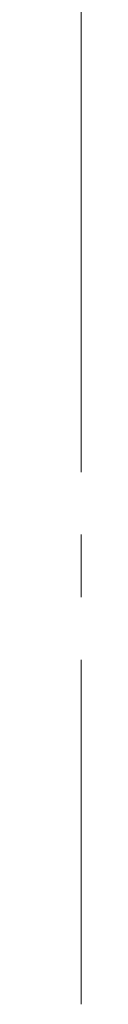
# Model space of a CAD drawing. Header units: millimetres. Extents: x -14925 to 266687, y -3550 to 35834.
# Tile 2 of 244: x -9885 to -9775, y -3550 to -405. Entities that reach past the tile are written whole.
import ezdxf
from ezdxf.enums import TextEntityAlignment as Align

# ---------------------------------------------------------------- set-up
doc = ezdxf.new("R2010")
doc.units = ezdxf.units.MM
doc.header["$MEASUREMENT"] = 0
doc.linetypes.add('B0204', pattern=[2600, 2000, -200, 200, -200])
doc.layers.add('A Stramien', color=7, linetype='Continuous')
doc.layers.add('Tekst_dim 1_ 100 .DO', color=7, linetype='Continuous')
doc.styles.add('GENERATED_STYLE_2', font='verdana.ttf')
doc.dimstyles.new('GENERATED_STYLE__1', dxfattribs={"dimtxt": 400, "dimasz": 380, "dimexe": 0.18, "dimexo": 0.0625, "dimgap": 0, "dimtad": 1, "dimdec": 0, "dimzin": 0, "dimdsep": 46, "dimtxsty": 'GENERATED_STYLE_2', "dimblk": 'ARROWHEAD_7', "dimblk1": 'ARROWHEAD_7', "dimblk2": 'ARROWHEAD_7', "dimcen": 0.09, "dimse1": 1, "dimse2": 1, "dimclrd": 9, "dimclre": 9, "dimclrt": 9, "dimadec": 1, "dimazin": 0, "dimtfac": 1, "dimtdec": 4, "dimtmove": 0, "dimatfit": 3, "dimfxl": 1, "dimtolj": 1, "dimtzin": 0, "dimarcsym": 0})

# ---------------------------------------------------------------- blocks, each defined once
blk = doc.blocks.new('Standard grid marker_2')
at = {"layer": 'A Stramien', "color": 7, "linetype": 'B0204', "lineweight": 0}
for p, q in [((1000, 0), (24500, 0)), ((24500, 0), (25500, 0))]:
    blk.add_line(p, q, dxfattribs=at)
at = {"layer": 'A Stramien', "color": 9, "lineweight": 0, "style": 'GENERATED_STYLE_2'}
blk.add_attdef('AC_MarkerText_1', text='', height=400, rotation=90, dxfattribs=at).set_placement((-948.6, -142.5), align=Align.TOP_CENTER)
blk = doc.blocks.new('*D1767')
at = {"layer": 'Tekst_dim 1_ 100 .DO', "color": 9, "linetype": 'Continuous', "lineweight": 0}
for p, q in [((-11275, -25), (-11275, 100)), ((-10900, 0), (-11650, 0)), ((-11275, -325), (-11275, -25)), ((-10900, -125), (-11650, -125))]:
    blk.add_line(p, q, dxfattribs=at)
for centre in [(-11275, 0), (-11275, -125)]:
    blk.add_circle(centre, 100, dxfattribs=at)
at = {"layer": 'Tekst_dim 1_ 100 .DO', "color": 9, "lineweight": 0, "insert": (-11355, -1271.3), "char_height": 400, "attachment_point": 7, "rotation": 90, "style": 'GENERATED_STYLE_2'}
blk.add_mtext('\\A1;{\\pql;\\fVerdana|b0|i0|c0|p0;\\W1.000000;125}', dxfattribs=at)
blk = doc.blocks.new('ARROWHEAD_7')
at = {"color": 0, "linetype": 'Continuous', "lineweight": 0}
for p, q in [((0, -0.25), (0, 0.25)), ((0, 0), (-1, 0)), ((-0.25, 0), (0.25, 0))]:
    blk.add_line(p, q, dxfattribs=at)
blk.add_circle((0, 0), 0.25, dxfattribs=at)

msp = doc.modelspace()

# ---------------------------------------------------------------- block references
at = {"layer": 'A Stramien', "color": 1, "linetype": 'Continuous', "lineweight": 0, "zscale": 1000, "rotation": 270}
msp.add_blockref('Standard grid marker_2', (-9775, 21950), dxfattribs=at)

# ---------------------------------------------------------------- dimensions: what is measured, and where the dimension line sits
at = {"layer": 'Tekst_dim 1_ 100 .DO', "color": 9, "linetype": 'Continuous', "lineweight": 0}
dim = msp.add_linear_dim(base=(-11275, 0), p1=(-9775, -125), p2=(-10392.8, 0), angle=90, dimstyle='GENERATED_STYLE__1', dxfattribs=at)
dim.commit()
dim.dimension.update_dxf_attribs({"geometry": '*D1767', "text_midpoint": (-11555, -814.6), "dimtype": 160, "text_rotation": 90})

doc.saveas('drawing.dxf')
